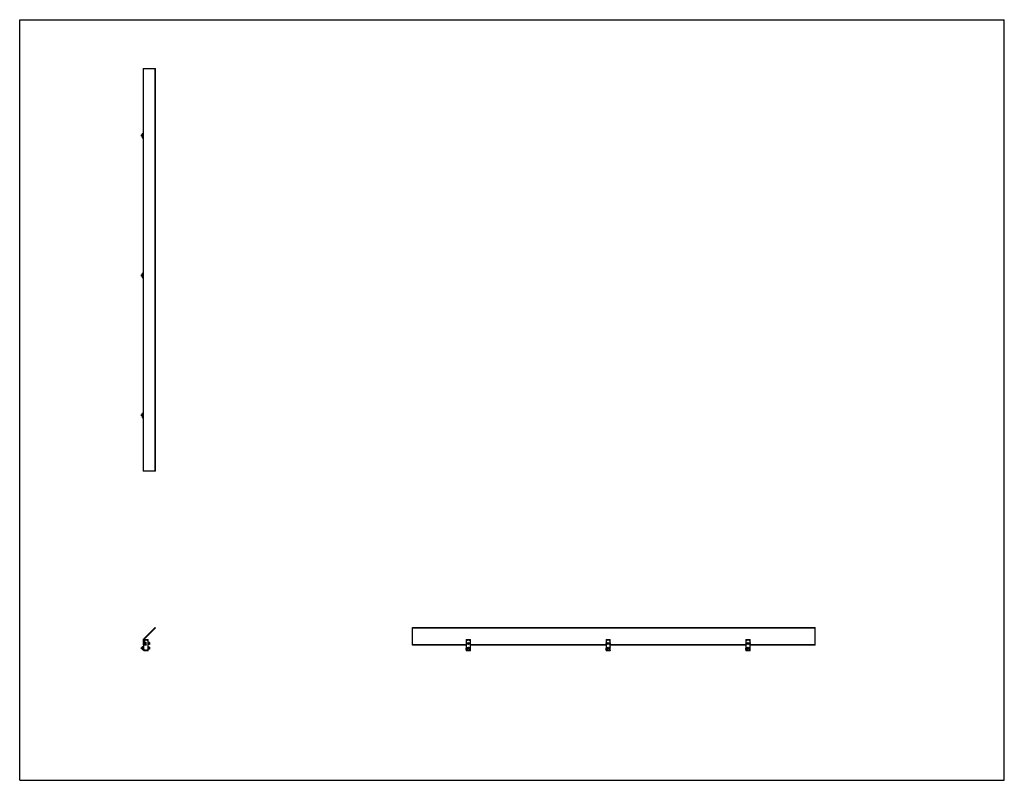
# Model space of a CAD drawing. Header units: inches. Extents: x 0 to 176, y 0 to 136.
import ezdxf

# ---------------------------------------------------------------- set-up
doc = ezdxf.new("R2010")
doc.units = ezdxf.units.IN
doc.header["$LTSCALE"] = 9.68
doc.header["$MEASUREMENT"] = 0
doc.layers.get('0').update_dxf_attribs({"linetype": 'CONTINUOUS'})
for name, color, linetype in [('207127_LLLLL_207127_07200_BL3', 7, 'CONTINUOUS'), ('207128_BL0', 7, 'CONTINUOUS'), ('207128_BL10', 7, 'CONTINUOUS'), ('207128_BL12', 7, 'CONTINUOUS'), ('639971M_BL1', 7, 'CONTINUOUS'), ('639971M_BL8', 7, 'CONTINUOUS'), ('639971M_BL9', 7, 'CONTINUOUS'), ('807_2005_BL14', 7, 'CONTINUOUS'), ('807_2005_BL15', 7, 'CONTINUOUS'), ('807_2005_BL5', 7, 'CONTINUOUS'), ('9206XXM_920618M_BL11', 7, 'CONTINUOUS'), ('9206XXM_920618M_BL13', 7, 'CONTINUOUS'), ('9206XXM_920618M_BL4', 7, 'CONTINUOUS'), ('9206XXM_920630M_BL2', 7, 'CONTINUOUS'), ('9206XXM_920630M_BL6', 7, 'CONTINUOUS'), ('9206XXM_920630M_BL7', 7, 'CONTINUOUS')]:
    doc.layers.add(name, color=color, linetype=linetype)

# ---------------------------------------------------------------- blocks, each defined once
blk = doc.blocks.new('207128_BL0', base_point=(51.39, 24.18))
at = {"layer": '207128_BL0', "color": 7, "linetype": 'CONTINUOUS'}
for p, q in [((22.26, 25.17), (22.21, 25.12)), ((22.21, 24.89), (22.21, 25.12)), ((22.21, 24.89), (22.63, 24.65)), ((22.26, 25.17), (22.91, 25.17)), ((22.63, 24.21), (22.63, 24.65)), ((22.91, 25.17), (22.96, 25.12)), ((22.96, 23.23), (22.96, 25.12)), ((79.87, 25.17), (79.82, 25.12)), ((79.82, 25.12), (79.82, 23.23)), ((79.87, 25.17), (80.52, 25.17)), ((80.57, 25.12), (80.52, 25.17)), ((80.57, 23.23), (80.57, 25.12)), ((22.21, 23.63), (22.21, 24.13)), ((22.21, 23.23), (22.21, 23.48)), ((22.26, 23.18), (22.21, 23.23)), ((22.91, 23.18), (22.26, 23.18)), ((22.91, 23.18), (22.96, 23.23)), ((79.87, 23.18), (79.82, 23.23)), ((80.52, 23.18), (79.87, 23.18)), ((80.57, 23.23), (80.52, 23.18))]:
    blk.add_line(p, q, dxfattribs=at)
for points, knots in [([(22.21, 24.97), (22.22, 24.98), (22.25, 25), (22.29, 25.02), (22.34, 25.05), (22.38, 25.07), (22.43, 25.09), (22.48, 25.11), (22.53, 25.12), (22.56, 25.12), (22.58, 25.12)], [0, 0, 0, 0, 0.125001, 0.250008, 0.375013, 0.500019, 0.625027, 0.750034, 0.875024, 1, 1, 1, 1]), ([(22.58, 25.12), (22.6, 25.12), (22.63, 25.12), (22.68, 25.11), (22.73, 25.09), (22.78, 25.07), (22.83, 25.05), (22.87, 25.02), (22.91, 25), (22.94, 24.98), (22.96, 24.97)], [0, 0, 0, 0, 0.124976, 0.249965, 0.374972, 0.49998, 0.624987, 0.749992, 0.874999, 1, 1, 1, 1]), ([(79.82, 24.97), (79.84, 24.98), (79.86, 25), (79.91, 25.02), (79.95, 25.05), (80, 25.07), (80.04, 25.09), (80.09, 25.11), (80.14, 25.12), (80.2, 25.12), (80.25, 25.12), (80.3, 25.11), (80.35, 25.09), (80.39, 25.07), (80.44, 25.05), (80.49, 25.02), (80.53, 25), (80.56, 24.98), (80.57, 24.97)], [0, 0, 0, 0, 0.062501, 0.125005, 0.187507, 0.250009, 0.312511, 0.375011, 0.437507, 0.5, 0.562494, 0.624989, 0.687489, 0.749991, 0.812493, 0.874995, 0.937499, 1, 1, 1, 1]), ([(22.58, 23.23), (22.56, 23.23), (22.53, 23.23), (22.48, 23.24), (22.43, 23.26), (22.38, 23.28), (22.34, 23.3), (22.29, 23.33), (22.25, 23.36), (22.22, 23.38), (22.21, 23.38)], [0, 0, 0, 0, 0.124974, 0.249966, 0.374971, 0.49998, 0.624987, 0.749992, 0.874998, 1, 1, 1, 1]), ([(22.96, 23.38), (22.94, 23.38), (22.91, 23.36), (22.87, 23.33), (22.83, 23.3), (22.78, 23.28), (22.73, 23.26), (22.68, 23.24), (22.63, 23.23), (22.6, 23.23), (22.58, 23.23)], [0, 0, 0, 0, 0.125002, 0.250008, 0.375013, 0.50002, 0.625029, 0.750035, 0.875026, 1, 1, 1, 1]), ([(80.57, 23.38), (80.56, 23.38), (80.53, 23.36), (80.49, 23.33), (80.44, 23.3), (80.39, 23.28), (80.35, 23.26), (80.3, 23.24), (80.25, 23.23), (80.2, 23.23), (80.14, 23.23), (80.09, 23.24), (80.04, 23.26), (80, 23.28), (79.95, 23.3), (79.91, 23.33), (79.86, 23.36), (79.84, 23.38), (79.82, 23.38)], [0, 0, 0, 0, 0.062501, 0.125005, 0.187507, 0.250009, 0.31251, 0.37501, 0.437506, 0.5, 0.562493, 0.62499, 0.687489, 0.749991, 0.812493, 0.874995, 0.937499, 1, 1, 1, 1])]:
    blk.add_open_spline(points, degree=3, knots=knots, dxfattribs=at)
blk = doc.blocks.new('639971M_BL1', base_point=(51.23, 44.49))
at = {"layer": '639971M_BL1', "color": 7, "linetype": 'CONTINUOUS'}
for p, q in [((21.88, 65.65), (22.01, 65.66)), ((21.88, 65.65), (21.88, 64.88)), ((22.08, 65.66), (22.03, 65.66)), ((22.01, 64.91), (21.88, 64.9)), ((21.88, 64.88), (22.01, 64.87)), ((22.08, 64.91), (22.03, 64.91)), ((22.03, 64.87), (22.08, 64.87)), ((22.01, 23.92), (21.88, 23.79)), ((21.88, 23.77), (21.88, 23.46)), ((21.88, 23.5), (22.01, 23.37)), ((22.01, 23.32), (21.88, 23.45)), ((22.09, 23.92), (22.03, 23.92)), ((22.03, 23.36), (22.09, 23.36)), ((22.03, 23.31), (22.09, 23.31)), ((22.1, 23.82), (22.1, 23.91)), ((22.1, 23.32), (22.1, 23.46)), ((22.19, 23.83), (22.12, 23.83)), ((22.12, 23.83), (22.12, 23.82)), ((22.12, 23.46), (22.19, 23.46)), ((22.12, 23.46), (22.12, 23.41)), ((22.12, 23.41), (22.19, 23.41)), ((22.21, 23.48), (22.21, 23.63)), ((79.8, 23.36), (79.82, 23.63)), ((79.82, 23.36), (79.8, 23.36)), ((79.82, 23.46), (79.81, 23.46)), ((80.57, 23.61), (80.59, 23.87)), ((80.59, 23.87), (80.57, 23.87)), ((80.58, 23.78), (80.57, 23.78))]:
    blk.add_line(p, q, dxfattribs=at)
for centre, radius, start, end in [((21.9, 23.77), 0.0199, 134.9177, 179.9915), ((21.9, 23.51), 0.0199, 180.0085, 225.0823), ((21.9, 23.46), 0.0199, 180.0085, 225.0823), ((22.03, 23.9), 0.02, 89.9872, 134.9221), ((22.03, 23.38), 0.02, 225.0779, 270.0128), ((22.03, 23.33), 0.02, 225.0779, 270.0128), ((22.09, 23.91), 0.00999, 0.073, 90.0642), ((22.09, 23.37), 0.00999, 269.9358, 359.927), ((22.09, 23.32), 0.00999, 269.9358, 359.927), ((22.19, 23.81), 0.02, 0.0726, 90.0705), ((22.19, 23.48), 0.02, 269.9295, 359.9274), ((22.19, 23.43), 0.02, 269.9295, 359.9274)]:
    blk.add_arc(centre, radius, start, end, dxfattribs=at)
for points, knots in [([(21.88, 65.65), (21.88, 65.65), (21.88, 65.65), (21.88, 65.65), (21.88, 65.65), (21.88, 65.65), (21.88, 65.65), (21.88, 65.65), (21.88, 65.65), (21.88, 65.65), (21.88, 65.65)], [0, 0, 0, 0, 0.027096, 0.049875, 0.079824, 0.161999, 0.274021, 0.415184, 0.584498, 1, 1, 1, 1]), ([(22.01, 65.66), (22.02, 65.66), (22.02, 65.66), (22.02, 65.66), (22.03, 65.66)], [0, 0, 0, 0, 0.459025, 1, 1, 1, 1]), ([(21.88, 64.9), (21.88, 64.9), (21.88, 64.9), (21.88, 64.9), (21.88, 64.9), (21.88, 64.9), (21.88, 64.9), (21.88, 64.9), (21.88, 64.9), (21.88, 64.9), (21.88, 64.9)], [0, 0, 0, 0, 0.415502, 0.584816, 0.725979, 0.838001, 0.920176, 0.950125, 0.972904, 1, 1, 1, 1]), ([(21.88, 64.88), (21.88, 64.88), (21.88, 64.88), (21.88, 64.88), (21.88, 64.88), (21.88, 64.88), (21.88, 64.88), (21.88, 64.88), (21.88, 64.88), (21.88, 64.88), (21.88, 64.88)], [0, 0, 0, 0, 0.027096, 0.049875, 0.079824, 0.161999, 0.274021, 0.415184, 0.584498, 1, 1, 1, 1]), ([(22.03, 64.91), (22.02, 64.91), (22.02, 64.91), (22.02, 64.91), (22.01, 64.91)], [0, 0, 0, 0, 0.540975, 1, 1, 1, 1]), ([(22.01, 64.87), (22.02, 64.87), (22.02, 64.87), (22.02, 64.87), (22.03, 64.87)], [0, 0, 0, 0, 0.459025, 1, 1, 1, 1]), ([(22.12, 23.82), (22.12, 23.82), (22.12, 23.82), (22.11, 23.82), (22.11, 23.81), (22.11, 23.81), (22.11, 23.81), (22.1, 23.82), (22.1, 23.82), (22.1, 23.82), (22.1, 23.82)], [0, 0, 0, 0, 0.124891, 0.249816, 0.374861, 0.499987, 0.625112, 0.750164, 0.875102, 1, 1, 1, 1]), ([(22.1, 23.46), (22.1, 23.47), (22.1, 23.47), (22.1, 23.47), (22.11, 23.47), (22.11, 23.47), (22.11, 23.47), (22.11, 23.47), (22.12, 23.47), (22.12, 23.47), (22.12, 23.46)], [0, 0, 0, 0, 0.124891, 0.249816, 0.374861, 0.499987, 0.625112, 0.750164, 0.875102, 1, 1, 1, 1]), ([(22.12, 23.41), (22.12, 23.41), (22.12, 23.42), (22.11, 23.42), (22.11, 23.42), (22.11, 23.42), (22.11, 23.42), (22.1, 23.42), (22.1, 23.42), (22.1, 23.41), (22.1, 23.41)], [0, 0, 0, 0, 0.124891, 0.249816, 0.374861, 0.499987, 0.625112, 0.750164, 0.875102, 1, 1, 1, 1])]:
    blk.add_open_spline(points, degree=3, knots=knots, dxfattribs=at)
blk = doc.blocks.new('9206XXM_920630M_BL2', base_point=(51.08, 44.4))
at = {"layer": '9206XXM_920630M_BL2', "color": 7, "linetype": 'CONTINUOUS'}
for p, q in [((21.77, 65.37), (21.79, 65.39)), ((21.77, 65.17), (21.77, 65.37)), ((21.77, 65.17), (21.79, 65.15)), ((21.88, 65.39), (21.79, 65.39)), ((21.79, 65.15), (21.79, 65.39)), ((21.88, 65.15), (21.79, 65.15)), ((21.77, 23.72), (21.79, 23.74)), ((21.77, 23.52), (21.77, 23.72)), ((21.77, 23.52), (21.79, 23.5)), ((21.88, 23.74), (21.79, 23.74)), ((21.79, 23.5), (21.79, 23.74)), ((21.88, 23.5), (21.79, 23.5)), ((23.17, 23.81), (22.96, 23.81)), ((23.17, 23.42), (22.96, 23.42)), ((23.19, 23.79), (23.17, 23.81)), ((23.17, 23.81), (23.17, 23.42)), ((23.19, 23.44), (23.17, 23.42)), ((23.19, 23.79), (23.19, 23.44)), ((80.09, 23.67), (80.19, 23.73)), ((80.1, 23.55), (80.09, 23.67)), ((80.2, 23.5), (80.1, 23.55)), ((80.19, 23.73), (80.29, 23.68)), ((80.3, 23.57), (80.2, 23.5)), ((80.29, 23.68), (80.3, 23.57))]:
    blk.add_line(p, q, dxfattribs=at)
for radius in [0.197, 0.177, 0.114]:
    blk.add_circle((80.2, 23.62), radius, dxfattribs=at)
blk = doc.blocks.new('207127_LLLLL_207127_07200_BL3', base_point=(82.14, 75.7))
at = {"layer": '207127_LLLLL_207127_07200_BL3', "color": 7, "linetype": 'CONTINUOUS'}
for p, q in [((22.08, 127.27), (22.08, 55.27)), ((22.08, 127.27), (24.25, 127.27)), ((24.2, 55.27), (24.2, 127.27)), ((24.25, 55.27), (24.25, 127.27)), ((24.25, 55.27), (22.08, 55.27)), ((24.2, 27.32), (22.12, 25.24)), ((22.17, 25.19), (24.25, 27.27)), ((24.25, 27.27), (24.2, 27.32)), ((70.2, 24.14), (70.2, 27.32)), ((70.2, 27.32), (142.2, 27.32)), ((70.2, 27.27), (142.2, 27.27)), ((142.2, 24.14), (142.2, 27.32)), ((22.08, 25.14), (22.08, 24.29)), ((22.15, 25.14), (22.15, 24.29)), ((22.63, 24.21), (22.23, 24.21)), ((22.63, 24.14), (22.23, 24.14)), ((22.63, 24.21), (22.63, 24.14)), ((79.82, 24.21), (70.2, 24.21)), ((79.82, 24.14), (70.2, 24.14)), ((104.82, 24.21), (80.57, 24.21)), ((104.82, 24.14), (80.57, 24.14)), ((129.82, 24.21), (105.57, 24.21)), ((129.82, 24.14), (105.57, 24.14)), ((142.2, 24.21), (130.57, 24.21)), ((142.2, 24.14), (130.57, 24.14))]:
    blk.add_line(p, q, dxfattribs=at)
for centre, radius, start, end in [((22.23, 25.14), 0.15, 135, 180), ((22.23, 25.14), 0.075, 135, 180), ((22.23, 24.29), 0.15, 180, 270), ((22.23, 24.29), 0.075, 180, 270)]:
    blk.add_arc(centre, radius, start, end, dxfattribs=at)
blk = doc.blocks.new('9206XXM_920618M_BL4', base_point=(51.32, 24.47))
at = {"layer": '9206XXM_920618M_BL4', "color": 7, "linetype": 'CONTINUOUS'}
for p, q in [((23.17, 24.66), (22.96, 24.66)), ((23.19, 24.64), (23.17, 24.66)), ((23.17, 24.66), (23.17, 24.27)), ((23.19, 24.64), (23.19, 24.29)), ((22.25, 24.57), (22.27, 24.58)), ((22.25, 24.37), (22.25, 24.57)), ((22.25, 24.37), (22.27, 24.35)), ((22.27, 24.35), (22.27, 24.58)), ((22.29, 24.58), (22.27, 24.58)), ((22.29, 24.35), (22.27, 24.35)), ((22.63, 24.58), (22.47, 24.58)), ((22.63, 24.35), (22.47, 24.35)), ((23.17, 24.27), (22.96, 24.27)), ((23.19, 24.29), (23.17, 24.27)), ((80.09, 24.43), (80.11, 24.54)), ((80.18, 24.35), (80.09, 24.43)), ((80.11, 24.54), (80.21, 24.58)), ((80.28, 24.4), (80.18, 24.35)), ((80.21, 24.58), (80.3, 24.51)), ((80.3, 24.51), (80.28, 24.4))]:
    blk.add_line(p, q, dxfattribs=at)
for radius in [0.197, 0.177, 0.114]:
    blk.add_circle((80.2, 24.47), radius, dxfattribs=at)
blk = doc.blocks.new('807_2005_BL5', base_point=(51.43, 24.47))
at = {"layer": '807_2005_BL5', "color": 7, "linetype": 'CONTINUOUS'}
for p, q in [((22.29, 24.21), (22.29, 24.72)), ((22.42, 24.72), (22.29, 24.72)), ((22.42, 24.72), (22.42, 24.21)), ((22.45, 24.62), (22.42, 24.62)), ((22.42, 24.59), (22.44, 24.53)), ((22.42, 24.34), (22.44, 24.4)), ((22.45, 24.32), (22.42, 24.32)), ((22.44, 24.4), (22.44, 24.53)), ((22.47, 24.6), (22.47, 24.33))]:
    blk.add_line(p, q, dxfattribs=at)
for centre, radius, start, end in [((22.45, 24.6), 0.0142, 0.0248, 90), ((22.45, 24.33), 0.0142, 270, 359.9752), ((80.2, 24.47), 0.404, 158.3366, 201.6634), ((80.2, 24.47), 0.404, 338.3366, 21.6634)]:
    blk.add_arc(centre, radius, start, end, dxfattribs=at)
blk = doc.blocks.new('9206XXM_920630M_BL6', base_point=(76.08, 69.4))
at = {"layer": '9206XXM_920630M_BL6', "color": 7, "linetype": 'CONTINUOUS'}
for p, q in [((21.77, 115.37), (21.79, 115.39)), ((21.77, 115.17), (21.77, 115.37)), ((21.77, 115.17), (21.79, 115.15)), ((21.79, 115.15), (21.79, 115.39)), ((21.88, 115.39), (21.79, 115.39)), ((21.88, 115.15), (21.79, 115.15)), ((130.09, 23.67), (130.19, 23.73)), ((130.1, 23.55), (130.09, 23.67)), ((130.2, 23.5), (130.1, 23.55)), ((130.19, 23.73), (130.29, 23.68)), ((130.3, 23.57), (130.2, 23.5)), ((130.29, 23.68), (130.3, 23.57))]:
    blk.add_line(p, q, dxfattribs=at)
for radius in [0.197, 0.177, 0.114]:
    blk.add_circle((130.2, 23.62), radius, dxfattribs=at)
blk = doc.blocks.new('9206XXM_920630M_BL7', base_point=(63.58, 56.9))
at = {"layer": '9206XXM_920630M_BL7', "color": 7, "linetype": 'CONTINUOUS'}
for p, q in [((21.77, 90.37), (21.79, 90.39)), ((21.77, 90.17), (21.77, 90.37)), ((21.77, 90.17), (21.79, 90.15)), ((21.79, 90.15), (21.79, 90.39)), ((21.88, 90.39), (21.79, 90.39)), ((21.88, 90.15), (21.79, 90.15)), ((105.09, 23.67), (105.19, 23.73)), ((105.1, 23.55), (105.09, 23.67)), ((105.2, 23.5), (105.1, 23.55)), ((105.19, 23.73), (105.29, 23.68)), ((105.3, 23.57), (105.2, 23.5)), ((105.29, 23.68), (105.3, 23.57))]:
    blk.add_line(p, q, dxfattribs=at)
for radius in [0.197, 0.177, 0.114]:
    blk.add_circle((105.2, 23.62), radius, dxfattribs=at)
blk = doc.blocks.new('639971M_BL8', base_point=(76.23, 69.51))
at = {"layer": '639971M_BL8', "color": 7, "linetype": 'CONTINUOUS'}
for p, q in [((21.88, 115.65), (22.01, 115.66)), ((21.88, 115.65), (21.88, 114.88)), ((22.01, 114.91), (21.88, 114.9)), ((21.88, 114.88), (22.01, 114.87)), ((22.08, 115.66), (22.03, 115.66)), ((22.08, 114.91), (22.03, 114.91)), ((22.03, 114.87), (22.08, 114.87)), ((129.8, 23.36), (129.82, 23.63)), ((129.82, 23.36), (129.8, 23.36)), ((129.82, 23.46), (129.81, 23.46)), ((130.59, 23.87), (130.57, 23.87)), ((130.57, 23.61), (130.59, 23.87)), ((130.58, 23.78), (130.57, 23.78))]:
    blk.add_line(p, q, dxfattribs=at)
for points, knots in [([(21.88, 115.65), (21.88, 115.65), (21.88, 115.65), (21.88, 115.65), (21.88, 115.65), (21.88, 115.65), (21.88, 115.65), (21.88, 115.65), (21.88, 115.65), (21.88, 115.65), (21.88, 115.65)], [0, 0, 0, 0, 0.027096, 0.049875, 0.079824, 0.161999, 0.274021, 0.415184, 0.584498, 1, 1, 1, 1]), ([(21.88, 114.9), (21.88, 114.9), (21.88, 114.9), (21.88, 114.9), (21.88, 114.9), (21.88, 114.9), (21.88, 114.9), (21.88, 114.9), (21.88, 114.9), (21.88, 114.9), (21.88, 114.9)], [0, 0, 0, 0, 0.415502, 0.584816, 0.725979, 0.838001, 0.920176, 0.950125, 0.972904, 1, 1, 1, 1]), ([(21.88, 114.88), (21.88, 114.88), (21.88, 114.88), (21.88, 114.88), (21.88, 114.88), (21.88, 114.88), (21.88, 114.88), (21.88, 114.88), (21.88, 114.88), (21.88, 114.88), (21.88, 114.88)], [0, 0, 0, 0, 0.027096, 0.049875, 0.079824, 0.161999, 0.274021, 0.415184, 0.584498, 1, 1, 1, 1]), ([(22.01, 115.66), (22.02, 115.66), (22.02, 115.66), (22.02, 115.66), (22.03, 115.66)], [0, 0, 0, 0, 0.459025, 1, 1, 1, 1]), ([(22.03, 114.91), (22.02, 114.91), (22.02, 114.91), (22.02, 114.91), (22.01, 114.91)], [0, 0, 0, 0, 0.540975, 1, 1, 1, 1]), ([(22.01, 114.87), (22.02, 114.87), (22.02, 114.87), (22.02, 114.87), (22.03, 114.87)], [0, 0, 0, 0, 0.459025, 1, 1, 1, 1])]:
    blk.add_open_spline(points, degree=3, knots=knots, dxfattribs=at)
blk = doc.blocks.new('639971M_BL9', base_point=(63.73, 57.01))
at = {"layer": '639971M_BL9', "color": 7, "linetype": 'CONTINUOUS'}
for p, q in [((21.88, 90.65), (22.01, 90.66)), ((21.88, 90.65), (21.88, 89.88)), ((22.01, 89.91), (21.88, 89.9)), ((21.88, 89.88), (22.01, 89.87)), ((22.08, 90.66), (22.03, 90.66)), ((22.08, 89.91), (22.03, 89.91)), ((22.03, 89.87), (22.08, 89.87)), ((104.8, 23.36), (104.82, 23.63)), ((104.82, 23.36), (104.8, 23.36)), ((104.82, 23.46), (104.81, 23.46)), ((105.57, 23.61), (105.59, 23.87)), ((105.59, 23.87), (105.57, 23.87)), ((105.58, 23.78), (105.57, 23.78))]:
    blk.add_line(p, q, dxfattribs=at)
for points, knots in [([(21.88, 90.65), (21.88, 90.65), (21.88, 90.65), (21.88, 90.65), (21.88, 90.65), (21.88, 90.65), (21.88, 90.65), (21.88, 90.65), (21.88, 90.65), (21.88, 90.65), (21.88, 90.65)], [0, 0, 0, 0, 0.027096, 0.049875, 0.079824, 0.161999, 0.274021, 0.415184, 0.584498, 1, 1, 1, 1]), ([(21.88, 89.9), (21.88, 89.9), (21.88, 89.9), (21.88, 89.9), (21.88, 89.9), (21.88, 89.9), (21.88, 89.9), (21.88, 89.9), (21.88, 89.9), (21.88, 89.9), (21.88, 89.9)], [0, 0, 0, 0, 0.415502, 0.584816, 0.725979, 0.838001, 0.920176, 0.950125, 0.972904, 1, 1, 1, 1]), ([(21.88, 89.88), (21.88, 89.88), (21.88, 89.88), (21.88, 89.88), (21.88, 89.88), (21.88, 89.88), (21.88, 89.88), (21.88, 89.88), (21.88, 89.88), (21.88, 89.88), (21.88, 89.88)], [0, 0, 0, 0, 0.027096, 0.049875, 0.079824, 0.161999, 0.274021, 0.415184, 0.584498, 1, 1, 1, 1]), ([(22.01, 90.66), (22.02, 90.66), (22.02, 90.66), (22.02, 90.66), (22.03, 90.66)], [0, 0, 0, 0, 0.459025, 1, 1, 1, 1]), ([(22.03, 89.91), (22.02, 89.91), (22.02, 89.91), (22.02, 89.91), (22.01, 89.91)], [0, 0, 0, 0, 0.540975, 1, 1, 1, 1]), ([(22.01, 89.87), (22.02, 89.87), (22.02, 89.87), (22.02, 89.87), (22.03, 89.87)], [0, 0, 0, 0, 0.459025, 1, 1, 1, 1])]:
    blk.add_open_spline(points, degree=3, knots=knots, dxfattribs=at)
blk = doc.blocks.new('207128_BL10', base_point=(105.2, 24.18))
at = {"layer": '207128_BL10', "color": 7, "linetype": 'CONTINUOUS'}
for p, q in [((104.87, 25.17), (104.82, 25.12)), ((104.82, 25.12), (104.82, 23.23)), ((104.87, 25.17), (105.52, 25.17)), ((105.57, 25.12), (105.52, 25.17)), ((105.57, 23.23), (105.57, 25.12)), ((104.87, 23.18), (104.82, 23.23)), ((105.52, 23.18), (104.87, 23.18)), ((105.57, 23.23), (105.52, 23.18))]:
    blk.add_line(p, q, dxfattribs=at)
for points, knots in [([(104.82, 24.97), (104.84, 24.98), (104.86, 25), (104.91, 25.02), (104.95, 25.05), (105, 25.07), (105.04, 25.09), (105.09, 25.11), (105.14, 25.12), (105.2, 25.12), (105.25, 25.12), (105.3, 25.11), (105.35, 25.09), (105.39, 25.07), (105.44, 25.05), (105.49, 25.02), (105.53, 25), (105.56, 24.98), (105.57, 24.97)], [0, 0, 0, 0, 0.062501, 0.125005, 0.187507, 0.250009, 0.312511, 0.375011, 0.437507, 0.5, 0.562494, 0.624989, 0.687489, 0.749991, 0.812493, 0.874995, 0.937499, 1, 1, 1, 1]), ([(105.57, 23.38), (105.56, 23.38), (105.53, 23.36), (105.49, 23.33), (105.44, 23.3), (105.39, 23.28), (105.35, 23.26), (105.3, 23.24), (105.25, 23.23), (105.2, 23.23), (105.14, 23.23), (105.09, 23.24), (105.04, 23.26), (105, 23.28), (104.95, 23.3), (104.91, 23.33), (104.86, 23.36), (104.84, 23.38), (104.82, 23.38)], [0, 0, 0, 0, 0.062501, 0.125005, 0.187507, 0.250009, 0.31251, 0.37501, 0.437506, 0.5, 0.562493, 0.62499, 0.687489, 0.749991, 0.812493, 0.874995, 0.937499, 1, 1, 1, 1])]:
    blk.add_open_spline(points, degree=3, knots=knots, dxfattribs=at)
blk = doc.blocks.new('9206XXM_920618M_BL11', base_point=(105.2, 24.47))
at = {"layer": '9206XXM_920618M_BL11', "color": 7, "linetype": 'CONTINUOUS'}
for p, q in [((105.09, 24.43), (105.11, 24.54)), ((105.18, 24.35), (105.09, 24.43)), ((105.11, 24.54), (105.21, 24.58)), ((105.28, 24.4), (105.18, 24.35)), ((105.21, 24.58), (105.3, 24.51)), ((105.3, 24.51), (105.28, 24.4))]:
    blk.add_line(p, q, dxfattribs=at)
for radius in [0.197, 0.177, 0.114]:
    blk.add_circle((105.2, 24.47), radius, dxfattribs=at)
blk = doc.blocks.new('207128_BL12', base_point=(130.2, 24.18))
at = {"layer": '207128_BL12', "color": 7, "linetype": 'CONTINUOUS'}
for p, q in [((129.87, 25.17), (129.82, 25.12)), ((129.82, 25.12), (129.82, 23.23)), ((129.87, 25.17), (130.52, 25.17)), ((130.57, 25.12), (130.52, 25.17)), ((130.57, 23.23), (130.57, 25.12)), ((129.87, 23.18), (129.82, 23.23)), ((130.52, 23.18), (129.87, 23.18)), ((130.57, 23.23), (130.52, 23.18))]:
    blk.add_line(p, q, dxfattribs=at)
for points, knots in [([(129.82, 24.97), (129.84, 24.98), (129.86, 25), (129.91, 25.02), (129.95, 25.05), (130, 25.07), (130.04, 25.09), (130.09, 25.11), (130.14, 25.12), (130.2, 25.12), (130.25, 25.12), (130.3, 25.11), (130.35, 25.09), (130.39, 25.07), (130.44, 25.05), (130.49, 25.02), (130.53, 25), (130.56, 24.98), (130.57, 24.97)], [0, 0, 0, 0, 0.062501, 0.125005, 0.187507, 0.250009, 0.312511, 0.375011, 0.437507, 0.5, 0.562494, 0.624989, 0.687489, 0.749991, 0.812493, 0.874995, 0.937499, 1, 1, 1, 1]), ([(130.57, 23.38), (130.56, 23.38), (130.53, 23.36), (130.49, 23.33), (130.44, 23.3), (130.39, 23.28), (130.35, 23.26), (130.3, 23.24), (130.25, 23.23), (130.2, 23.23), (130.14, 23.23), (130.09, 23.24), (130.04, 23.26), (130, 23.28), (129.95, 23.3), (129.91, 23.33), (129.86, 23.36), (129.84, 23.38), (129.82, 23.38)], [0, 0, 0, 0, 0.062501, 0.125005, 0.187507, 0.250009, 0.31251, 0.37501, 0.437506, 0.5, 0.562493, 0.62499, 0.687489, 0.749991, 0.812493, 0.874995, 0.937499, 1, 1, 1, 1])]:
    blk.add_open_spline(points, degree=3, knots=knots, dxfattribs=at)
blk = doc.blocks.new('9206XXM_920618M_BL13', base_point=(130.2, 24.47))
at = {"layer": '9206XXM_920618M_BL13', "color": 7, "linetype": 'CONTINUOUS'}
for p, q in [((130.09, 24.43), (130.11, 24.54)), ((130.18, 24.35), (130.09, 24.43)), ((130.11, 24.54), (130.21, 24.58)), ((130.28, 24.4), (130.18, 24.35)), ((130.21, 24.58), (130.3, 24.51)), ((130.3, 24.51), (130.28, 24.4))]:
    blk.add_line(p, q, dxfattribs=at)
for radius in [0.197, 0.177, 0.114]:
    blk.add_circle((130.2, 24.47), radius, dxfattribs=at)
blk = doc.blocks.new('807_2005_BL14', base_point=(130.2, 24.47))
at = {"layer": '807_2005_BL14', "color": 7, "linetype": 'CONTINUOUS'}
for start, end in [(158.3366, 201.6634), (338.3366, 21.6634)]:
    blk.add_arc((130.2, 24.47), 0.404, start, end, dxfattribs=at)
blk = doc.blocks.new('807_2005_BL15', base_point=(105.2, 24.47))
at = {"layer": '807_2005_BL15', "color": 7, "linetype": 'CONTINUOUS'}
for start, end in [(158.3366, 201.6634), (338.3366, 21.6634)]:
    blk.add_arc((105.2, 24.47), 0.404, start, end, dxfattribs=at)

msp = doc.modelspace()

# ---------------------------------------------------------------- linework, layer by layer
at = {"color": 7, "linetype": 'CONTINUOUS'}
for p, q in [((0, 0), (0, 136)), ((0, 136), (176, 136)), ((176, 0), (176, 136)), ((0, 0), (176, 0))]:
    msp.add_line(p, q, dxfattribs=at)

# ---------------------------------------------------------------- block references
at = {"layer": '207127_LLLLL_207127_07200_BL3'}
msp.add_blockref('207127_LLLLL_207127_07200_BL3', (82.14, 75.7), dxfattribs=at)
at = {"layer": '207128_BL0'}
msp.add_blockref('207128_BL0', (51.39, 24.18), dxfattribs=at)
at = {"layer": '207128_BL10'}
msp.add_blockref('207128_BL10', (105.2, 24.18), dxfattribs=at)
at = {"layer": '207128_BL12'}
msp.add_blockref('207128_BL12', (130.2, 24.18), dxfattribs=at)
at = {"layer": '639971M_BL1'}
msp.add_blockref('639971M_BL1', (51.23, 44.49), dxfattribs=at)
at = {"layer": '639971M_BL8'}
msp.add_blockref('639971M_BL8', (76.23, 69.51), dxfattribs=at)
at = {"layer": '639971M_BL9'}
msp.add_blockref('639971M_BL9', (63.73, 57.01), dxfattribs=at)
at = {"layer": '807_2005_BL14'}
msp.add_blockref('807_2005_BL14', (130.2, 24.47), dxfattribs=at)
at = {"layer": '807_2005_BL15'}
msp.add_blockref('807_2005_BL15', (105.2, 24.47), dxfattribs=at)
at = {"layer": '807_2005_BL5'}
msp.add_blockref('807_2005_BL5', (51.43, 24.47), dxfattribs=at)
at = {"layer": '9206XXM_920618M_BL11'}
msp.add_blockref('9206XXM_920618M_BL11', (105.2, 24.47), dxfattribs=at)
at = {"layer": '9206XXM_920618M_BL13'}
msp.add_blockref('9206XXM_920618M_BL13', (130.2, 24.47), dxfattribs=at)
at = {"layer": '9206XXM_920618M_BL4'}
msp.add_blockref('9206XXM_920618M_BL4', (51.32, 24.47), dxfattribs=at)
at = {"layer": '9206XXM_920630M_BL2'}
msp.add_blockref('9206XXM_920630M_BL2', (51.08, 44.4), dxfattribs=at)
at = {"layer": '9206XXM_920630M_BL6'}
msp.add_blockref('9206XXM_920630M_BL6', (76.08, 69.4), dxfattribs=at)
at = {"layer": '9206XXM_920630M_BL7'}
msp.add_blockref('9206XXM_920630M_BL7', (63.58, 56.9), dxfattribs=at)

doc.saveas('drawing.dxf')
